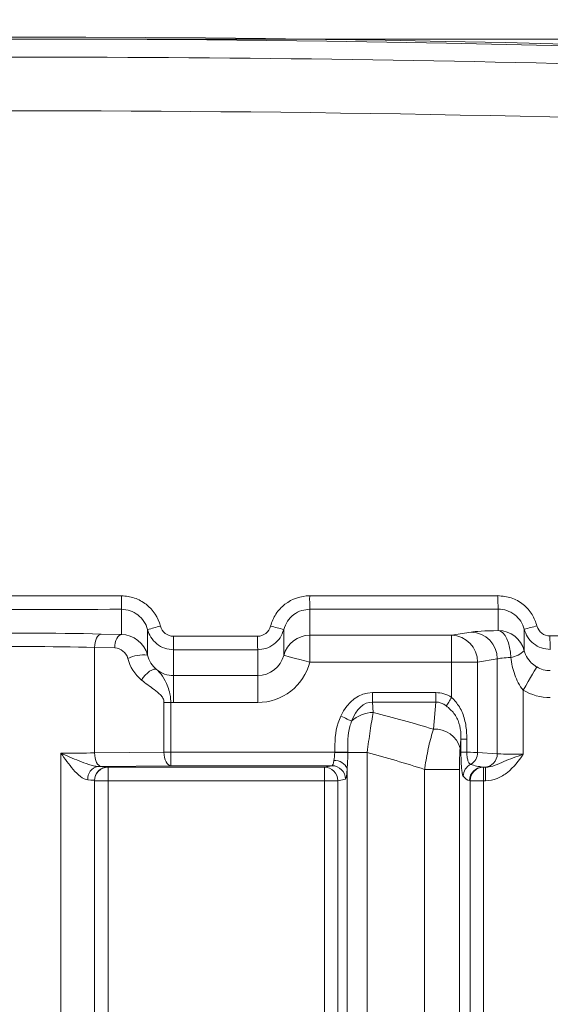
# Model space of a CAD drawing. Header units: millimetres. Extents: x 0 to 594, y 0 to 420.
# Tile 35 of 70: x 350 to 360, y 246 to 265. Entities that reach past the tile are written whole.
import ezdxf

# ---------------------------------------------------------------- set-up
doc = ezdxf.new("R2010")
doc.units = ezdxf.units.MM
doc.styles.add('SLDTEXTSTYLE1', font='TXT', dxfattribs={"width": 0.605})
doc.dimstyles.new('SLDDIMSTYLE2', dxfattribs={"dimtxt": 2.568319, "dimasz": 3.3, "dimexe": 0, "dimexo": 0.0625, "dimgap": 0.64208, "dimtad": 1, "dimdec": 3, "dimlfac": 2, "dimrnd": 1e-09, "dimzin": 12, "dimdsep": 46, "dimtxsty": 'SLDTEXTSTYLE1', "dimsah": 1, "dimcen": 0.09, "dimadec": 0, "dimazin": 3, "dimtfac": 1, "dimtdec": 1, "dimtofl": 0, "dimtmove": 0, "dimatfit": 3, "dimfxl": 1, "dimfrac": 2, "dimtolj": 1, "dimtzin": 12, "dimarcsym": 0})
doc.dimstyles.new('SLDDIMSTYLE3', dxfattribs={"dimtxt": 2.568319, "dimasz": 3.3, "dimexe": 0, "dimexo": 0.0625, "dimgap": 0.64208, "dimtad": 1, "dimdec": 3, "dimlfac": 2, "dimrnd": 1e-09, "dimzin": 12, "dimdsep": 46, "dimtxsty": 'SLDTEXTSTYLE1', "dimsah": 1, "dimcen": 0.09, "dimadec": 0, "dimazin": 3, "dimtfac": 1, "dimtdec": 1, "dimtmove": 0, "dimatfit": 0, "dimfxl": 1, "dimfrac": 2, "dimtolj": 1, "dimtzin": 12, "dimarcsym": 0})
doc.dimstyles.new('SLDDIMSTYLE4', dxfattribs={"dimtxt": 2.568319, "dimasz": 3.3, "dimexe": 0, "dimexo": 0.0625, "dimgap": 0.64208, "dimtad": 1, "dimdec": 0, "dimlfac": 2, "dimrnd": 1e-09, "dimzin": 12, "dimdsep": 46, "dimtxsty": 'SLDTEXTSTYLE1', "dimsah": 1, "dimcen": 0.09, "dimadec": 0, "dimazin": 3, "dimtfac": 1, "dimtdec": 1, "dimtofl": 0, "dimtmove": 0, "dimatfit": 3, "dimfxl": 1, "dimfrac": 2, "dimtolj": 1, "dimtzin": 12, "dimarcsym": 0})

# ---------------------------------------------------------------- blocks, each defined once
blk = doc.blocks.new('*D13')
at = {"color": 7, "linetype": 'Continuous', "lineweight": 0}
for p, q in [((356.066, 264.449), (238.349, 264.449)), ((239.349, 264.449), (239.349, 139.275)), ((234.816, 206.027), (234.816, 206.615)), ((234.816, 206.615), (238.761, 206.615)), ((238.761, 206.615), (238.761, 206.027)), ((234.816, 197.697), (234.816, 197.109)), ((238.761, 197.109), (238.761, 197.697)), ((234.816, 197.109), (238.761, 197.109)), ((290.17, 139.275), (238.349, 139.275))]:
    blk.add_line(p, q, dxfattribs=at)
for points in [[(239.349, 264.449), (238.849, 261.149), (239.849, 261.149)], [(239.349, 139.275), (239.849, 142.575), (238.849, 142.575)]]:
    blk.add_solid(points, dxfattribs=at)
at = {"color": 7, "linetype": 'Continuous', "lineweight": 0, "char_height": 2.6458, "attachment_point": 1, "rotation": 90, "style": 'SLDTEXTSTYLE1'}
for s, insert in [('9,94', (235.35, 198.432, 0.05)), ('252,5', (230.818, 196.276, 0.05))]:
    blk.add_mtext(s, dxfattribs=dict(at, insert=insert))
blk = doc.blocks.new('*D14')
at = {"color": 7, "linetype": 'Continuous', "lineweight": 0}
for p, q in [((441.841, 271.949), (441.841, 278.349)), ((441.841, 264.449), (441.841, 271.949)), ((359.347, 264.449), (442.841, 264.449)), ((441.841, 264.449), (441.841, 236.713)), ((437.309, 245.092), (437.309, 245.68)), ((437.309, 245.68), (441.254, 245.68)), ((441.254, 245.68), (441.254, 245.092)), ((437.309, 238.722), (437.309, 238.134)), ((441.254, 238.134), (441.254, 238.722)), ((437.309, 238.134), (441.254, 238.134))]:
    blk.add_line(p, q, dxfattribs=at)
for points in [[(441.841, 271.949), (442.341, 275.249), (441.341, 275.249)], [(441.841, 264.449), (441.341, 261.149), (442.341, 261.149)]]:
    blk.add_solid(points, dxfattribs=at)
at = {"color": 7, "linetype": 'Continuous', "lineweight": 0, "char_height": 2.6458, "attachment_point": 1, "rotation": 90, "style": 'SLDTEXTSTYLE1'}
for s, insert in [('min.', (437.843, 247.113, 0.05)), ('min.', (433.311, 246.035, 0.05)), ('0,6', (437.843, 239.457, 0.05)), ('15', (433.311, 238.771, 0.05))]:
    blk.add_mtext(s, dxfattribs=dict(at, insert=insert))
blk = doc.blocks.new('*D15')
at = {"color": 7, "linetype": 'Continuous', "lineweight": 0}
for p, q in [((346.45, 291.591), (345.862, 291.591)), ((345.862, 291.591), (345.862, 287.647)), ((354.78, 291.591), (355.368, 291.591)), ((355.368, 291.591), (355.368, 287.647)), ((271.889, 206.062), (271.889, 288.059)), ((429.341, 208.541), (429.341, 288.059)), ((345.862, 287.647), (346.45, 287.647)), ((355.368, 287.647), (354.78, 287.647)), ((271.889, 287.059), (429.341, 287.059))]:
    blk.add_line(p, q, dxfattribs=at)
for points in [[(271.889, 287.059), (275.189, 286.559), (275.189, 287.559)], [(429.341, 287.059), (426.041, 287.559), (426.041, 286.559)]]:
    blk.add_solid(points, dxfattribs=at)
at = {"color": 7, "linetype": 'Continuous', "lineweight": 0, "char_height": 2.6458, "attachment_point": 1, "rotation": 0, "style": 'SLDTEXTSTYLE1'}
for s, insert in [('315', (346.499, 295.59, 0.05)), ('12,4', (347.185, 291.057, 0.05))]:
    blk.add_mtext(s, dxfattribs=dict(at, insert=insert))

msp = doc.modelspace()

# ---------------------------------------------------------------- linework, layer by layer
at = {"color": 7, "linetype": 'Continuous', "lineweight": 0}
msp.add_line((356.06649, 264.44931), (359.34731, 264.44932), dxfattribs=at)
at = {"color": 8, "linetype": 'Continuous', "lineweight": 0}
for p, q in [((352.37021, 253.35729), (352.37021, 253.82669)), ((355.88071, 253.82803), (355.88071, 253.34462)), ((359.39121, 253.43156), (359.39121, 253.83071)), ((351.99408, 253.36677), (352.37021, 253.35729)), ((352.85569, 252.9754), (352.85569, 253.45038)), ((355.39523, 253.45116), (355.39523, 252.96921)), ((355.88071, 253.34462), (358.52371, 253.34463)), ((358.52371, 253.34463), (358.88889, 253.40413)), ((359.87669, 253.05615), (359.87669, 253.45495)), ((351.86871, 253.11626), (351.86871, 251.15125)), ((352.24483, 253.10678), (351.86871, 253.11626)), ((353.34117, 253.07468), (353.34117, 252.59237)), ((354.90974, 252.59237), (354.90974, 253.07528)), ((358.52371, 252.8436), (355.88071, 252.8436)), ((358.52371, 252.18699), (358.52371, 252.8436)), ((359.3733, 252.90311), (359.00812, 252.8436)), ((359.00812, 252.8436), (359.00812, 251.16105)), ((359.3733, 252.90311), (359.37331, 251.13726)), ((353.34117, 252.59237), (354.90974, 252.59237)), ((357.0453, 252.27549), (358.22661, 252.27549)), ((359.85772, 252.31954), (359.85772, 251.12752)), ((353.16264, 251.16429), (353.16264, 252.09276)), ((353.28802, 252.09276), (353.28802, 251.16428)), ((354.90974, 252.09135), (353.34117, 252.09135)), ((358.22661, 252.09819), (357.0453, 252.09818)), ((357.0453, 252.09818), (357.06206, 251.90665)), ((358.1825, 251.594), (358.22661, 252.09819)), ((358.69679, 251.40733), (358.6821, 251.23938)), ((358.69679, 251.16353), (358.69679, 251.40733)), ((358.80563, 251.40733), (358.80563, 251.16353)), ((351.24185, 224.21022), (351.24183, 251.14632)), ((351.86871, 251.15125), (353.16264, 251.16429)), ((353.28802, 251.16428), (356.34466, 251.16429)), ((356.34466, 251.16261), (356.34466, 251.16429)), ((356.94998, 251.16094), (356.95, 221.58781)), ((359.00812, 251.16105), (359.37331, 251.13726)), ((353.28802, 250.91358), (351.99408, 250.90053)), ((356.29361, 250.91357), (353.28802, 250.91358)), ((356.15244, 250.88541), (356.29361, 250.91357)), ((352.11946, 250.89122), (352.11946, 250.88541)), ((352.11946, 250.88541), (356.15244, 250.88541)), ((356.5771, 224.50282), (356.57709, 250.85373)), ((358.01995, 221.9049), (358.01993, 250.84386)), ((358.66762, 250.84386), (358.66764, 221.9049)), ((359.1311, 250.88654), (359.10543, 250.88822)), ((359.10543, 250.88822), (359.11948, 250.88541)), ((359.11948, 250.88541), (359.15165, 250.88541)), ((352.11946, 250.6347), (352.11947, 224.72185)), ((356.15244, 250.6347), (352.11946, 250.6347)), ((356.15245, 224.72185), (356.15244, 250.6347)), ((356.5434, 250.66286), (356.40224, 250.6347)), ((356.40224, 250.6347), (356.40225, 224.72185)), ((358.86968, 250.6347), (358.85563, 250.63751)), ((358.8697, 224.72186), (358.86968, 250.6347)), ((359.15165, 250.6347), (359.11948, 250.6347)), ((359.11948, 250.6347), (359.11949, 224.72186))]:
    msp.add_line(p, q, dxfattribs=at)
at = {"color": 7, "linetype": 'Continuous', "lineweight": 15}
msp.add_line((351.86871, 250.64051), (351.86872, 224.71604), dxfattribs=at)
at = {"color": 8, "linetype": 'Continuous', "lineweight": 0, "flags": 128}
for points in [[(351.86871, 253.11626), (351.8719, 253.164), (351.87958, 253.21), (351.89144, 253.25257), (351.90706, 253.29014), (351.92586, 253.32135), (351.94717, 253.34505), (351.97019, 253.36038), (351.99408, 253.36677)], [(352.24483, 253.10678), (352.24803, 253.15452), (352.2557, 253.20052), (352.26756, 253.24308), (352.28318, 253.28066), (352.30199, 253.31187), (352.32329, 253.33557), (352.34631, 253.3509), (352.37021, 253.35729)], [(355.88071, 253.34462), (355.88071, 253.33137), (355.88071, 253.3004), (355.88071, 253.25283), (355.88071, 253.1904), (355.88071, 253.11536), (355.88071, 253.03045), (355.88071, 252.93876), (355.88071, 252.8436)], [(358.52371, 253.34463), (358.52371, 253.33137), (358.52371, 253.3004), (358.52371, 253.25283), (358.52371, 253.1904), (358.52371, 253.11536), (358.52371, 253.03045), (358.52371, 252.93876), (358.52371, 252.8436)], [(359.39121, 253.43156), (359.43564, 253.41872), (359.47845, 253.38802), (359.51807, 253.34059), (359.55305, 253.27817), (359.58211, 253.20304), (359.60419, 253.11794), (359.61848, 253.02598), (359.62446, 252.93054)], [(355.39523, 252.96921), (355.40545, 252.96657), (355.43369, 252.95926), (355.47887, 252.94757), (355.53928, 252.93194), (355.61263, 252.91296), (355.69614, 252.89136), (355.78664, 252.86794), (355.88071, 252.8436)], [(359.00812, 252.8436), (358.9805, 252.8436), (358.94069, 252.8436), (358.88973, 252.8436), (358.829, 252.8436), (358.76011, 252.8436), (358.68491, 252.8436), (358.6054, 252.8436), (358.52371, 252.8436)], [(360.10995, 252.75258), (360.10352, 252.74154), (360.08809, 252.71505), (360.06422, 252.67408), (360.0328, 252.62013), (359.99497, 252.55517), (359.95211, 252.48159), (359.90579, 252.40207), (359.85772, 252.31954)], [(352.74307, 252.50923), (352.77573, 252.55605), (352.81337, 252.60036), (352.85398, 252.63977), (352.89537, 252.67216), (352.93531, 252.69578), (352.97165, 252.70937), (353.00244, 252.71219), (353.02602, 252.70409)], [(353.34117, 252.59237), (353.34117, 252.57912), (353.34117, 252.54815), (353.34117, 252.50058), (353.34117, 252.43815), (353.34117, 252.36311), (353.34117, 252.2782), (353.34117, 252.18651), (353.34117, 252.09135)], [(354.90974, 252.59237), (354.90974, 252.57912), (354.90974, 252.54815), (354.90974, 252.50058), (354.90974, 252.43815), (354.90974, 252.36311), (354.90974, 252.2782), (354.90974, 252.18651), (354.90974, 252.09135)], [(357.0453, 252.27549), (357.0453, 252.25091), (357.0453, 252.22657), (357.0453, 252.2027), (357.0453, 252.17953), (357.0453, 252.15729), (357.0453, 252.13618), (357.0453, 252.11642), (357.0453, 252.09818)], [(358.22661, 252.27549), (358.22661, 252.25091), (358.22661, 252.22657), (358.22662, 252.2027), (358.22661, 252.17953), (358.22661, 252.15729), (358.22662, 252.13618), (358.22662, 252.11642), (358.22661, 252.09819)], [(353.16264, 252.09276), (353.17711, 252.09276), (353.19206, 252.09276), (353.20742, 252.09276), (353.22312, 252.09276), (353.2391, 252.09276), (353.25529, 252.09276), (353.27162, 252.09276), (353.28802, 252.09276)], [(358.52371, 252.18699), (358.50963, 252.16471), (358.49571, 252.14268), (358.4821, 252.12114), (358.46895, 252.10033), (358.45641, 252.08047), (358.44461, 252.0618), (358.43369, 252.04452), (358.42377, 252.02881)], [(356.45588, 251.83938), (356.48698, 251.82464), (356.51748, 251.81018), (356.54682, 251.79628), (356.57444, 251.78319), (356.59981, 251.77116), (356.62246, 251.76042), (356.64196, 251.75118), (356.65794, 251.7436)], [(358.80563, 251.40733), (358.78356, 251.40732), (358.76349, 251.40733), (358.74566, 251.40733), (358.7303, 251.40733), (358.7176, 251.40732), (358.7077, 251.40733), (358.70074, 251.40732), (358.69679, 251.40733)], [(351.99408, 250.90053), (351.96985, 250.90599), (351.94654, 250.92069), (351.92501, 250.94409), (351.90609, 250.97529), (351.89049, 251.01313), (351.87879, 251.05617), (351.87144, 251.10279), (351.86871, 251.15125)], [(353.16264, 251.16429), (353.17711, 251.16429), (353.19206, 251.16429), (353.20742, 251.16429), (353.22312, 251.16429), (353.2391, 251.16429), (353.25529, 251.16429), (353.27162, 251.16429), (353.28802, 251.16428)], [(353.28802, 250.91358), (353.26379, 250.91903), (353.24047, 250.93373), (353.21895, 250.95713), (353.20003, 250.98833), (353.18442, 251.02617), (353.17272, 251.06921), (353.16537, 251.11584), (353.16264, 251.16429)], [(353.28802, 251.16428), (353.28802, 251.1159), (353.28802, 251.06934), (353.28802, 251.02635), (353.28802, 250.98853), (353.28802, 250.95733), (353.28802, 250.9339), (353.28802, 250.91913), (353.28802, 250.91358)], [(356.34466, 251.16429), (356.38642, 251.16425), (356.427, 251.16422), (356.46529, 251.16419), (356.50021, 251.16416), (356.53079, 251.16414), (356.55617, 251.16412), (356.57564, 251.1641), (356.58867, 251.16409)], [(356.58867, 251.16094), (356.60872, 251.16094), (356.63734, 251.16094), (356.67399, 251.16094), (356.71801, 251.16094), (356.7686, 251.16094), (356.82482, 251.16094), (356.88565, 251.16094), (356.94998, 251.16094)], [(358.80563, 251.16353), (358.78356, 251.16353), (358.76349, 251.16353), (358.74566, 251.16353), (358.7303, 251.16353), (358.7176, 251.16353), (358.7077, 251.16353), (358.70074, 251.16353), (358.69679, 251.16353)], [(352.11946, 250.88541), (352.11946, 250.87985), (352.11946, 250.86508), (352.11946, 250.84166), (352.11946, 250.81045), (352.11946, 250.77264), (352.11946, 250.72964), (352.11946, 250.68308), (352.11946, 250.6347)], [(356.15244, 250.6347), (356.15244, 250.68308), (356.15244, 250.72965), (356.15244, 250.77264), (356.15244, 250.81045), (356.15244, 250.84166), (356.15244, 250.86508), (356.15244, 250.87986), (356.15244, 250.88541)], [(358.66762, 250.84386), (358.6456, 250.84386), (358.59994, 250.84386), (358.53291, 250.84386), (358.44783, 250.84386), (358.34889, 250.84386), (358.24101, 250.84386), (358.12952, 250.84386), (358.01993, 250.84386)], [(359.11948, 250.88541), (359.11948, 250.87986), (359.11948, 250.86509), (359.11948, 250.84166), (359.11948, 250.81046), (359.11948, 250.77264), (359.11948, 250.72965), (359.11948, 250.68309), (359.11948, 250.6347)], [(359.15165, 250.88541), (359.15165, 250.87986), (359.15165, 250.86509), (359.15165, 250.84166), (359.15165, 250.81046), (359.15165, 250.77264), (359.15165, 250.72965), (359.15165, 250.68309), (359.15165, 250.6347)], [(351.86871, 250.6347), (351.87353, 250.6347), (351.8878, 250.6347), (351.91097, 250.6347), (351.94215, 250.6347), (351.98015, 250.6347), (352.0235, 250.6347), (352.07054, 250.6347), (352.11946, 250.6347)], [(356.15244, 250.6347), (356.19867, 250.6347), (356.24332, 250.6347), (356.28485, 250.6347), (356.32184, 250.6347), (356.35303, 250.6347), (356.37733, 250.6347), (356.39392, 250.6347), (356.40224, 250.6347)], [(358.86968, 250.6347), (358.878, 250.6347), (358.89459, 250.6347), (358.91889, 250.6347), (358.95008, 250.6347), (358.98707, 250.6347), (359.0286, 250.6347), (359.07325, 250.6347), (359.11948, 250.6347)]]:
    msp.add_lwpolyline(points, dxfattribs=at)
at = {"color": 7, "linetype": 'Continuous', "lineweight": 15}
for centre, radius, start, end in [((350.59011, -136.71655), 401.2, 79.7839621, 100.2161032), ((350.61518, -136.74163), 401.19094, 79.7833381, 100.2167272)]:
    msp.add_arc(centre, radius, start, end, dxfattribs=at)
at = {"color": 8, "linetype": 'Continuous', "lineweight": 0}
for centre, radius, start, end in [((368.18455, 254.02121), 15.81553, 179.797166, 180.704724), ((361.15403, 254.02253), 5.2769, 179.391858, 182.112385), ((362.55474, 254.02526), 3.16951, 178.988214, 183.519035), ((363.57191, 212.79272), 42.04619, 104.426128, 104.765756), ((361.00672, 275.90394), 23.14339, 255.340303, 255.967843), ((362.68199, 243.35607), 10.48128, 104.185092, 105.524373), ((363.52616, 253.26916), 10.18685, 179.684857, 181.093933), ((361.37741, 253.2698), 6.4706, 179.504231, 181.722725), ((355.88055, 252.84321), 0.50141, 89.981519, 165.44602), ((358.50857, 252.84531), 0.49955, 359.804565, 88.264177), ((358.87376, 252.90481), 0.49954, 359.804316, 88.264426), ((359.39138, 252.93016), 0.5014, 14.553399, 90.019197), ((363.21032, 253.27399), 2.85478, 178.876796, 183.907676), ((352.79563, 252.21727), 0.76051, 85.470055, 113.894704), ((359.54462, 253.4069), 0.483, 279.514374, 313.432886), ((357.07346, 251.29606), 0.6107, 91.069874, 132.875121), ((350.61497, 226.63815), 26.078, 73.130768, 75.686744), ((358.21601, 251.11197), 0.48319, 15.289365, 93.975985), ((356.36509, 236.36203), 14.8006, 89.134459, 90.079088), ((358.75491, 251.1606), 0.25321, 298.999373, 0.100545), ((359.12544, 251.13436), 0.24788, 271.308874, 0.668765), ((356.29271, 250.66288), 0.2507, 359.996407, 89.794083), ((356.35096, 250.76851), 0.24166, 20.649292, 95.619611), ((358.99168, 250.71433), 0.25207, 116.891135, 179.340245), ((351.97113, 250.674), 0.22946, 100.094438, 186.204867), ((352.11944, 250.64049), 0.25073, 89.995648, 179.995736), ((352.11944, 250.63468), 0.25073, 89.995446, 179.996153), ((356.15153, 250.63471), 0.2507, 359.997353, 89.793137), ((359.10633, 250.63752), 0.2507, 90.206439, 180.003067), ((359.12038, 250.63471), 0.2507, 90.206777, 180.002728)]:
    msp.add_arc(centre, radius, start, end, dxfattribs=at)
for centre, major_axis, ratio, start_param, end_param in [((350.61495, 271.60475), (401.2, 0.00023), 0.04368823, 4.7080167, 4.71676126), ((350.61495, 271.60475), (401.2, 0.00023), 0.04368823, 4.72550616, 4.73425206), ((350.61495, 271.35424), (401.45075, 0.00023), 0.04366094, 4.7080167, 4.71676126), ((350.61495, 271.35424), (401.45075, 0.00023), 0.04366094, 4.72550616, 4.73425206), ((350.61496, 253.26247), (2.75825, 0), 0.04366094, 1.04719755, 2.0943951), ((352.37021, 252.85579), (-0.35572, 0.35798), 0.98747535, 4.17727546, 5.49465421), ((350.61495, 270.8525), (401.2, 0.00023), 0.04368823, 4.71917994, 4.72308735), ((359.85772, 253.3928), (1.003, 0), 0.04366094, 2.05455885, 2.87979327), ((350.61495, 270.8525), (401.2, 0.00023), 0.04368823, 4.73667134, 4.74057994), ((350.61496, 253.01196), (2.5075, 0), 0.04802704, 1.04719755, 2.0943951), ((352.24483, 252.85579), (-0.17506, 0.18411), 0.97510221, 4.19299756, 5.51037632), ((353.34117, 253.08302), (-0.34899, 0.37403), 0.96288511, 1.05454136, 1.69239425), ((350.61495, 270.60199), (401.45075, 0.00023), 0.04366094, 4.71917994, 4.72308735), ((354.90974, 253.09531), (0, 0.50293), 0.99715099, 3.14159265, 4.45897141), ((359.85772, 252.89178), (0.5015, 0), 0.08732189, 2.05455885, 2.87979327), ((353.2158, 253.08302), (-0.52518, 0.55233), 0.97510221, 1.0514049, 1.6892578), ((354.90974, 253.09531), (0, 1.00396), 0.99904822, 3.14159265, 4.45897141), ((360.36217, 253.18727), (0, 0.50293), 0.99715099, 2.61458646, 3.14159265), ((353.34117, 253.09531), (0, 0.50293), 0.99715099, 2.46206679, 3.14159265), ((357.09184, 251.21165), (0.0929, -1.06182), 0.70575756, 3.07992516, 4.01958494), ((358.18008, 251.21165), (0.0929, 1.06182), 0.70575756, 5.93407692, 6.3448528), ((360.36217, 253.18727), (0, -1.00396), 0.99904822, 5.75617911, 6.28318531), ((353.34117, 253.09531), (0, -1.00396), 0.99904822, 6.23016273, 6.28318531), ((357.09184, 251.21165), (-0.07747, 0.88552), 0.56417586, 6.22151781, 7.1611776), ((358.18008, 251.21165), (0.07747, 0.88552), 0.56417586, 5.93407692, 6.3448528), ((350.61496, 251.19294), (2.5075, 0), 0.01920057, 4.96506924, 5.23598776), ((350.61497, 225.92892), (-0.00001, 26.078), 0.96153846, 5.98340222, 6.02777455), ((358.52371, 251.15991), (0.5015, 0), 0.00872753, 0.26179939, 0.97381233), ((359.85772, 251.14066), (0.5015, 0), 0.0261826, 3.40339204, 4.71238898), ((356.29284, 251.16429), (0, 0.25075), 0.17497733, 3.15904595, 4.04460173), ((359.10656, 251.13885), (0.49284, -0.06492), 0.50119437, 4.29644921, 4.77601425), ((350.61496, 250.94223), (2.75825, 0), 0.01745506, 5.20973787, 5.23598776), ((351.36721, 250.89122), (0.75225, 0), 0.01745506, 0, 0.72370624), ((356.54264, 251.16429), (0, 0.5015), 0.08748866, 3.15904595, 4.04460173), ((359.85772, 250.88994), (0.75225, 0), 0.01745506, 3.40339204, 3.49379763), ((351.36721, 250.64051), (0.5015, 0), 0.0261826, 0, 0.72370624), ((358.85677, 251.13885), (-0.03178, 0.50361), 0.49580559, 2.53091784, 3.01048288)]:
    msp.add_ellipse(centre, major_axis=major_axis, ratio=ratio, start_param=start_param, end_param=end_param, dxfattribs=at)
for points, knots in [([(279.56425, 257.99204), (283.18031, 258.59149), (290.41241, 259.79037), (301.3941, 261.23405), (312.46144, 262.40936), (323.92328, 263.31084), (335.74829, 263.90686), (347.9195, 264.16311), (360.09547, 264.0648), (372.37021, 263.60589), (384.72514, 262.77427), (397.13691, 261.55674), (409.47309, 260.00061), (417.60268, 258.66142), (421.66566, 257.99212)], [0, 0, 0, 0, 0.07768722, 0.15537408, 0.23350589, 0.31163742, 0.39639668, 0.48123095, 0.56606506, 0.65082411, 0.73807669, 0.82540862, 0.91274344, 1, 1, 1, 1]), ([(421.66571, 257.00559), (409.97889, 259.02948), (398.23614, 260.54965), (374.63947, 262.58727), (362.78554, 263.10475), (344.91986, 263.1159), (338.95048, 262.99193), (329.97481, 262.61116), (326.97932, 262.45176), (320.98106, 262.06728), (317.98803, 261.84281), (303.06651, 260.56196), (291.25449, 259.03001), (279.5642, 257.00551)], [0, 0, 0, 0, 0.25, 0.25, 0.5, 0.5, 0.625, 0.625, 0.6875, 0.6875, 0.75, 0.75, 1, 1, 1, 1]), ([(352.36911, 254.0772), (352.45245, 254.07722), (352.53349, 254.06373), (352.69099, 254.00985), (352.76348, 253.97074), (352.96061, 253.81801), (353.05515, 253.67454), (353.09688, 253.51318)], [0, 0, 0, 0, 0.25, 0.25, 0.5, 0.5, 1, 1, 1, 1]), ([(355.14965, 253.51397), (355.17052, 253.59467), (355.20383, 253.6698), (355.29527, 253.80892), (355.35121, 253.86944), (355.54814, 254.02244), (355.7107, 254.07845), (355.87742, 254.07854)], [0, 0, 0, 0, 0.25, 0.25, 0.5, 0.5, 1, 1, 1, 1]), ([(359.38573, 254.08123), (359.47026, 254.07302), (359.63933, 254.0566), (359.86301, 253.92697), (360.03326, 253.74311), (360.0876, 253.59049), (360.1135, 253.51776)], [0, 0, 0, 0, 0.2557068, 0.51144873, 0.76718183, 1, 1, 1, 1]), ([(352.85569, 253.45037), (352.82786, 253.55801), (352.76482, 253.65373), (352.58948, 253.78963), (352.48141, 253.82672), (352.37021, 253.82669)], [0, 0, 0, 0, 0.5, 0.5, 1, 1, 1, 1]), ([(355.88071, 253.82803), (355.82979, 253.82346), (355.72239, 253.81381), (355.57524, 253.73459), (355.45379, 253.61138), (355.41475, 253.50457), (355.39523, 253.45116)], [0, 0, 0, 0, 0.23095495, 0.48714355, 0.74353921, 1, 1, 1, 1]), ([(359.87669, 253.45496), (359.84886, 253.56258), (359.78578, 253.65827), (359.61038, 253.79396), (359.50232, 253.83087), (359.39121, 253.83071)], [0, 0, 0, 0, 0.5, 0.5, 1, 1, 1, 1]), ([(353.09688, 253.51318), (353.11079, 253.45939), (353.1423, 253.41157), (353.22992, 253.34369), (353.28391, 253.32517), (353.33947, 253.32519)], [0, 0, 0, 0, 0.5, 0.5, 1, 1, 1, 1]), ([(354.90706, 253.32579), (354.96263, 253.32581), (355.01682, 253.34448), (355.10435, 253.41247), (355.13574, 253.46016), (355.14965, 253.51397)], [0, 0, 0, 0, 0.5, 0.5, 1, 1, 1, 1]), ([(360.1135, 253.51776), (360.12741, 253.46398), (360.15893, 253.41618), (360.24656, 253.34836), (360.30055, 253.3299), (360.35609, 253.32995)], [0, 0, 0, 0, 0.5, 0.5, 1, 1, 1, 1]), ([(353.34117, 253.07468), (353.28478, 253.08019), (353.172, 253.09122), (353.02279, 253.17767), (352.90923, 253.30021), (352.87296, 253.40192), (352.85569, 253.45038)], [0, 0, 0, 0, 0.25579073, 0.51155347, 0.76733207, 1, 1, 1, 1]), ([(355.39523, 253.45116), (355.3757, 253.39786), (355.33664, 253.29125), (355.21517, 253.16833), (355.06802, 253.08936), (354.96066, 253.07981), (354.90974, 253.07528)], [0, 0, 0, 0, 0.25626654, 0.51257404, 0.76882818, 1, 1, 1, 1]), ([(360.36217, 253.07944), (360.30579, 253.08493), (360.19302, 253.09591), (360.04384, 253.18229), (359.93025, 253.30478), (359.89398, 253.40649), (359.87669, 253.45495)], [0, 0, 0, 0, 0.25575249, 0.51153694, 0.76722113, 1, 1, 1, 1]), ([(359.85772, 252.31954), (359.82125, 252.36202), (359.79139, 252.40827), (359.73958, 252.50544), (359.71776, 252.55658), (359.66267, 252.7122), (359.63878, 252.82054), (359.62446, 252.93054)], [0, 0, 0, 0, 0.25, 0.25, 0.5, 0.5, 1, 1, 1, 1]), ([(359.87669, 253.05615), (359.88445, 253.03149), (359.90815, 252.95612), (359.97263, 252.85968), (360.05285, 252.78764), (360.09891, 252.75935), (360.10995, 252.75258)], [0, 0, 0, 0, 0.19685752, 0.60167551, 0.90462155, 1, 1, 1, 1]), ([(353.02602, 252.70409), (353.04408, 252.68686), (353.10199, 252.63163), (353.16873, 252.52963), (353.23421, 252.38843), (353.271, 252.27084), (353.28756, 252.16905), (353.28789, 252.11401), (353.28802, 252.09276)], [0, 0, 0, 0, 0.14433666, 0.46265956, 0.6388371, 0.81031533, 0.9267604, 1, 1, 1, 1]), ([(353.16264, 252.09276), (353.16264, 252.1206), (353.1544, 252.14728), (353.12941, 252.19443), (353.11331, 252.21469), (353.06088, 252.27053), (353.02114, 252.30091), (352.90153, 252.38943), (352.81988, 252.44517), (352.74307, 252.50922)], [0, 0, 0, 0, 0.125, 0.125, 0.25, 0.25, 0.5, 0.5, 1, 1, 1, 1]), ([(358.69679, 251.40733), (358.69675, 251.43737), (358.69661, 251.53697), (358.6714, 251.70758), (358.57747, 251.89595), (358.47443, 251.98502), (358.42377, 252.02881)], [0, 0, 0, 0, 0.12928406, 0.42854662, 0.71904718, 1, 1, 1, 1]), ([(358.52371, 252.18699), (358.57551, 252.13005), (358.68509, 252.00957), (358.77413, 251.77557), (358.80313, 251.56771), (358.80506, 251.44374), (358.80563, 251.40733)], [0, 0, 0, 0, 0.2677753, 0.5665066, 0.87267241, 1, 1, 1, 1]), ([(356.34466, 251.16429), (356.34725, 251.3521), (356.35047, 251.58546), (356.43867, 251.79791), (356.45588, 251.83938)], [0, 0, 0, 0, 0.8047979, 1, 1, 1, 1]), ([(357.06206, 251.90665), (357.05274, 251.85752), (357.04311, 251.8034), (357.02388, 251.68883), (357.01423, 251.62811), (356.98517, 251.43531), (356.96678, 251.30014), (356.94998, 251.16094)], [0, 0, 0, 0, 0.25, 0.25, 0.5, 0.5, 1, 1, 1, 1]), ([(356.65794, 251.7436), (356.64688, 251.71136), (356.5835, 251.52674), (356.58633, 251.32807), (356.58867, 251.16409)], [0, 0, 0, 0, 0.17464692, 1, 1, 1, 1]), ([(358.01993, 250.84386), (358.02379, 250.87091), (358.04485, 251.01859), (358.09646, 251.29876), (358.15318, 251.4934), (358.1825, 251.594)], [0, 0, 0, 0, 0.09778222, 0.53369054, 1, 1, 1, 1]), ([(351.93091, 250.89992), (351.90542, 250.90025), (351.87718, 250.90521), (351.81829, 250.91925), (351.78868, 250.92814), (351.69997, 250.9572), (351.64094, 250.97976), (351.46722, 251.04881), (351.35319, 251.09797), (351.24183, 251.14632)], [0, 0, 0, 0, 0.125, 0.125, 0.25, 0.25, 0.5, 0.5, 1, 1, 1, 1]), ([(351.74301, 250.6492), (351.70004, 250.65048), (351.65032, 250.67865), (351.55841, 250.75095), (351.51399, 250.79615), (351.38913, 250.93731), (351.31342, 251.04236), (351.24183, 251.14632)], [0, 0, 0, 0, 0.25, 0.25, 0.5, 0.5, 1, 1, 1, 1]), ([(356.58867, 251.16094), (356.58861, 251.10759), (356.58714, 251.05493), (356.58246, 250.95105), (356.57926, 250.901), (356.57709, 250.85373)], [0, 0, 0, 0, 0.5, 0.5, 1, 1, 1, 1]), ([(358.6821, 251.23938), (358.67752, 251.18712), (358.67395, 251.12622), (358.66894, 250.99032), (358.66762, 250.91795), (358.66762, 250.84386)], [0, 0, 0, 0, 0.5, 0.5, 1, 1, 1, 1]), ([(358.73962, 250.71723), (358.73591, 250.72364), (358.72673, 250.73948), (358.71426, 250.80247), (358.7042, 250.90739), (358.698, 251.02796), (358.69719, 251.11832), (358.69679, 251.16353)], [0, 0, 0, 0, 0.17762384, 0.43887649, 0.62916252, 0.81445684, 1, 1, 1, 1]), ([(358.80563, 251.16353), (358.80573, 251.12679), (358.80859, 251.09126), (358.81852, 251.03221), (358.82559, 251.0087), (358.84926, 250.95651), (358.8671, 250.94474), (358.87767, 250.93914)], [0, 0, 0, 0, 0.25, 0.25, 0.5, 0.5, 1, 1, 1, 1]), ([(359.15165, 250.88541), (359.21564, 250.88509), (359.27582, 250.90157), (359.38918, 250.94287), (359.44318, 250.96749), (359.55438, 251.01486), (359.61153, 251.03794), (359.73209, 251.08321), (359.79562, 251.10557), (359.85772, 251.12752)], [0, 0, 0, 0, 0.25, 0.25, 0.5, 0.5, 0.75, 0.75, 1, 1, 1, 1]), ([(359.15165, 250.6347), (359.22737, 250.6347), (359.30103, 250.64959), (359.44151, 250.70414), (359.50627, 250.74322), (359.68221, 250.88358), (359.77161, 251.00577), (359.85772, 251.12752)], [0, 0, 0, 0, 0.25, 0.25, 0.5, 0.5, 1, 1, 1, 1])]:
    msp.add_open_spline(points, degree=3, knots=knots, dxfattribs=at)
for points in [[(356.32729, 251.00901), (356.33334, 251.05285), (356.34448, 251.10642), (356.34466, 251.16261)], [(356.58867, 251.16409), (356.58867, 251.16304), (356.58867, 251.16199), (356.58867, 251.16094)]]:
    msp.add_open_spline(points, degree=3, dxfattribs=at)

# ---------------------------------------------------------------- dimensions: what is measured, and where the dimension line sits
at = {"color": 7, "linetype": 'Continuous', "lineweight": 0}
for base, p1, p2, angle, dimstyle, picture, middle in [((429.34138, 287.05889), (271.88855, 206.06237), (429.34142, 208.54146), 0.000033, 'SLDDIMSTYLE4', '*D15', (350.61494, 287.05884)), ((239.34858, 139.27505), (356.06649, 264.44931), (290.17048, 139.27508), 270.000033, 'SLDDIMSTYLE2', '*D13', (239.34854, 201.86215))]:
    dim = msp.add_linear_dim(base=base, p1=p1, p2=p2, angle=angle, dimstyle=dimstyle, dxfattribs=at)
    dim.commit()
    dim.dimension.update_dxf_attribs({"geometry": picture, "text_midpoint": middle, "dimtype": 160})
dim = msp.add_linear_dim(base=(441.84147, 271.94936), p1=(359.34731, 264.44932), p2=(454.34139, 271.94937), angle=270.000033, text='<> min. ', dimstyle='SLDDIMSTYLE3', dxfattribs=at)
dim.commit()
dim.dimension.update_dxf_attribs({"geometry": '*D14', "text_midpoint": (441.84149, 245.72886), "dimtype": 160})

doc.saveas('drawing.dxf')
